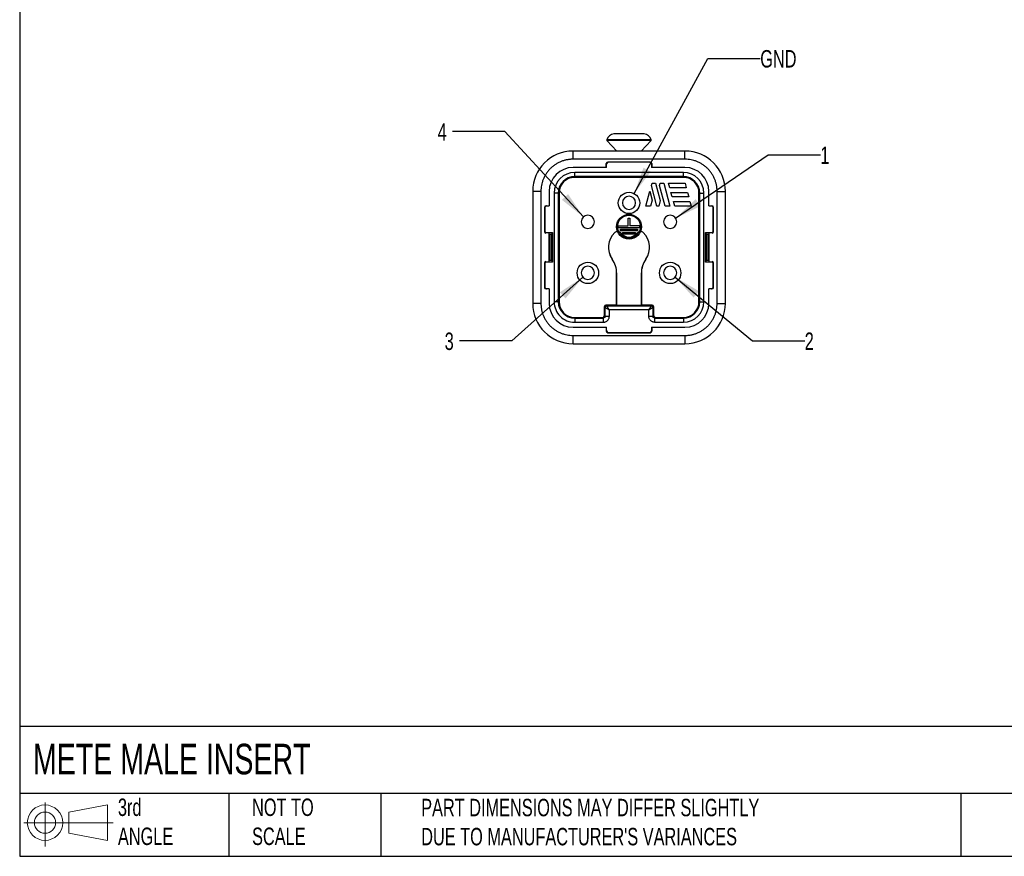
# Model space of a CAD drawing. Header units: millimetres. Extents: x 6 to 273, y 6 to 210.
# Tile 1 of 7: x 6 to 126, y 6 to 108. Entities that reach past the tile are written whole.
import ezdxf

# ---------------------------------------------------------------- set-up
doc = ezdxf.new("R2010")
doc.units = ezdxf.units.MM
doc.linetypes.add('SLD-Solid', pattern=[0])
doc.layers.add('DIMENSIONS', color=140, linetype='SLD-Solid', lineweight=25)
doc.layers.add('TEXT', color=140, linetype='SLD-Solid', lineweight=25)
doc.layers.add('SLD-DEFPOINTS', color=7, linetype='Continuous')
doc.styles.add('SLDTEXTSTYLE0', font='TXT', dxfattribs={"width": 0.7})
doc.dimstyles.new('SLDDIMSTYLE0', dxfattribs={"dimtxt": 2.158008, "dimasz": 3.302, "dimexe": 0, "dimexo": 0.0625, "dimgap": 0.539502, "dimtad": 0, "dimtih": 1, "dimtoh": 1, "dimrnd": 1e-09, "dimzin": 12, "dimdsep": 46, "dimtxsty": 'SLDTEXTSTYLE0', "dimsah": 1, "dimcen": 0, "dimadec": 0, "dimazin": 3, "dimtfac": 1, "dimtofl": 0, "dimtmove": 0, "dimatfit": 3, "dimfxl": 0, "dimfrac": 2, "dimtolj": 1, "dimtzin": 12, "dimarcsym": 0})
doc.dimstyles.new('SLDDIMSTYLE1', dxfattribs={"dimtxt": 2.158008, "dimasz": 3.302, "dimexe": 0, "dimexo": 0.0625, "dimgap": 0.539502, "dimtad": 0, "dimtih": 1, "dimtoh": 1, "dimrnd": 1e-09, "dimzin": 12, "dimdsep": 46, "dimtxsty": 'SLDTEXTSTYLE0', "dimsah": 1, "dimcen": 0, "dimadec": 0, "dimazin": 3, "dimtfac": 1, "dimtofl": 0, "dimtmove": 0, "dimatfit": 3, "dimfxl": 0, "dimfrac": 2, "dimtolj": 1, "dimtzin": 12, "dimarcsym": 0})

# ---------------------------------------------------------------- blocks, each defined once
blk = doc.blocks.new('Block11')
at = {"color": 7, "linetype": 'SLD-Solid', "lineweight": 18}
for p, q in [((2.59, 5.31), (2.59, 0)), ((5.48, 4.17), (10.18, 5.03)), ((10.18, 5.03), (10.18, 0.73)), ((5.48, 1.6), (5.48, 4.17)), ((0, 2.88), (10.87, 2.88)), ((5.48, 1.6), (10.18, 0.73))]:
    blk.add_line(p, q, dxfattribs=at)
for radius in [2.15, 1.29]:
    blk.add_circle((2.59, 2.88), radius, dxfattribs=at)
blk = doc.blocks.new('Block12')
at = {"layer": 'SLD-DEFPOINTS'}
blk.add_blockref('Block11', (0, 0), dxfattribs=at)
blk = doc.blocks.new('_D')
at = {"layer": 'DIMENSIONS'}
for p, q in [((85.98, 76.69), (95.35, 68.95)), ((95.35, 68.95), (101.7, 68.95))]:
    blk.add_line(p, q, dxfattribs=at)
blk.add_solid([(85.98, 76.69), (88.2, 74.2), (88.85, 74.98)], dxfattribs=at)
at = {"layer": 'DIMENSIONS', "insert": (101.7, 69.96), "char_height": 2.12, "attachment_point": 1, "style": 'SLDTEXTSTYLE0'}
blk.add_mtext('2', dxfattribs=at)
blk = doc.blocks.new('_D_1')
at = {"layer": 'DIMENSIONS'}
for p, q in [((86.02, 83.85), (97.25, 91.54)), ((97.25, 91.54), (103.6, 91.54))]:
    blk.add_line(p, q, dxfattribs=at)
blk.add_solid([(86.02, 83.85), (89.03, 85.3), (88.46, 86.14)], dxfattribs=at)
at = {"layer": 'DIMENSIONS', "insert": (103.6, 92.55), "char_height": 2.12, "attachment_point": 1, "style": 'SLDTEXTSTYLE0'}
blk.add_mtext('1', dxfattribs=at)
blk = doc.blocks.new('_D_2')
at = {"layer": 'DIMENSIONS'}
for p, q in [((65.27, 94.37), (58.92, 94.37)), ((74.82, 83.99), (65.27, 94.37))]:
    blk.add_line(p, q, dxfattribs=at)
blk.add_solid([(74.82, 83.99), (72.96, 86.77), (72.21, 86.08)], dxfattribs=at)
at = {"layer": 'DIMENSIONS', "insert": (57.12, 95.38), "char_height": 2.12, "attachment_point": 1, "style": 'SLDTEXTSTYLE0'}
blk.add_mtext('4', dxfattribs=at)
blk = doc.blocks.new('_D_3')
at = {"layer": 'DIMENSIONS'}
for p, q in [((74.76, 76.67), (66.11, 68.95)), ((66.11, 68.95), (59.76, 68.95))]:
    blk.add_line(p, q, dxfattribs=at)
blk.add_solid([(74.76, 76.67), (71.96, 74.85), (72.64, 74.09)], dxfattribs=at)
at = {"layer": 'DIMENSIONS', "insert": (57.97, 69.96), "char_height": 2.12, "attachment_point": 1, "style": 'SLDTEXTSTYLE0'}
blk.add_mtext('3', dxfattribs=at)
blk = doc.blocks.new('_D_4')
at = {"layer": 'DIMENSIONS'}
for p, q in [((80.98, 86.84), (89.95, 103.25)), ((89.95, 103.25), (96.3, 103.25))]:
    blk.add_line(p, q, dxfattribs=at)
blk.add_solid([(80.98, 86.84), (83.01, 89.5), (82.12, 89.98)], dxfattribs=at)
at = {"layer": 'DIMENSIONS', "insert": (96.3, 104.26), "char_height": 2.117, "attachment_point": 1, "style": 'SLDTEXTSTYLE0'}
blk.add_mtext('GND', dxfattribs=at)

msp = doc.modelspace()

# ---------------------------------------------------------------- linework, layer by layer
for p, q in [((83.064, 93.356), (77.657, 93.356)), ((77.681, 93.262), (78.876, 92.003)), ((83.04, 93.262), (77.681, 93.262)), ((81.845, 92.003), (83.04, 93.262)), ((87.16, 92.003), (73.56, 92.003)), ((73.56, 91.003), (73.56, 92.003)), ((87.16, 91.003), (73.56, 91.003)), ((87.16, 91.003), (87.16, 92.003)), ((77.63, 90.003), (73.56, 90.003)), ((77.595, 90.003), (77.595, 90.468)), ((77.63, 90.433), (77.595, 90.468)), ((77.63, 90.003), (77.63, 90.433)), ((77.795, 90.668), (77.83, 90.633)), ((82.925, 90.668), (77.795, 90.668)), ((82.891, 90.633), (77.83, 90.633)), ((82.891, 90.633), (82.925, 90.668)), ((83.091, 90.433), (83.125, 90.468)), ((83.091, 90.433), (83.091, 90.003)), ((87.16, 90.003), (83.091, 90.003)), ((83.125, 90.468), (83.125, 90.003)), ((86.96, 89.399), (73.76, 89.399)), ((73.76, 88.899), (73.76, 89.399)), ((86.96, 88.899), (73.76, 88.899)), ((73.76, 88.899), (73.76, 88.803)), ((86.96, 88.803), (73.76, 88.803)), ((86.96, 88.899), (86.96, 89.399)), ((86.96, 88.803), (86.96, 88.899)), ((83.081, 87.832), (83.154, 88.103)), ((83.759, 85.303), (83.081, 87.832)), ((83.154, 88.103), (83.589, 88.103)), ((83.589, 88.103), (84.155, 85.989)), ((84.069, 87.832), (84.141, 88.103)), ((84.746, 85.303), (84.069, 87.832)), ((84.141, 88.103), (84.576, 88.103)), ((84.576, 88.103), (85.326, 85.303)), ((85.156, 88.103), (87.167, 88.103)), ((85.306, 87.543), (85.156, 88.103)), ((87.317, 87.543), (85.306, 87.543)), ((87.167, 88.103), (87.317, 87.543)), ((68.66, 87.103), (68.66, 73.503)), ((69.66, 87.103), (68.66, 87.103)), ((69.66, 87.103), (69.66, 73.503)), ((70.66, 87.103), (70.66, 85.325)), ((71.264, 86.903), (71.264, 73.703)), ((71.764, 86.903), (71.264, 86.903)), ((71.764, 86.903), (71.764, 73.703)), ((71.86, 86.903), (71.764, 86.903)), ((71.86, 86.903), (71.86, 73.703)), ((82.404, 85.303), (82.891, 87.122)), ((82.891, 87.122), (83.181, 86.04)), ((85.456, 86.983), (87.467, 86.983)), ((85.606, 86.423), (85.456, 86.983)), ((87.617, 86.423), (85.606, 86.423)), ((87.467, 86.983), (87.617, 86.423)), ((88.956, 86.903), (88.86, 86.903)), ((88.86, 73.703), (88.86, 86.903)), ((88.956, 73.703), (88.956, 86.903)), ((88.956, 86.903), (89.456, 86.903)), ((89.456, 73.703), (89.456, 86.903)), ((90.06, 85.325), (90.06, 87.103)), ((91.06, 73.503), (91.06, 87.103)), ((91.06, 87.103), (92.06, 87.103)), ((92.06, 73.503), (92.06, 87.103)), ((70.13, 85.125), (70.095, 85.16)), ((70.095, 85.16), (70.095, 82.23)), ((70.13, 85.125), (70.13, 82.265)), ((70.295, 85.36), (70.66, 85.36)), ((70.33, 85.325), (70.295, 85.36)), ((70.33, 85.325), (70.66, 85.325)), ((82.983, 85.303), (82.404, 85.303)), ((83.181, 86.04), (82.983, 85.303)), ((83.971, 85.303), (83.759, 85.303)), ((84.155, 85.989), (83.971, 85.303)), ((85.326, 85.303), (84.746, 85.303)), ((85.756, 85.863), (87.767, 85.863)), ((85.906, 85.303), (85.756, 85.863)), ((87.917, 85.303), (85.906, 85.303)), ((87.767, 85.863), (87.917, 85.303)), ((90.06, 85.36), (90.425, 85.36)), ((90.06, 85.325), (90.391, 85.325)), ((90.391, 85.325), (90.425, 85.36)), ((90.625, 85.16), (90.591, 85.125)), ((90.591, 82.265), (90.591, 85.125)), ((90.625, 82.23), (90.625, 85.16)), ((80.26, 82.903), (80.26, 83.853)), ((80.26, 83.853), (80.46, 83.853)), ((80.46, 83.853), (80.46, 82.903)), ((79.06, 82.703), (79.06, 82.903)), ((79.06, 82.903), (80.26, 82.903)), ((79.06, 82.703), (81.66, 82.703)), ((81.66, 82.903), (80.46, 82.903)), ((81.66, 82.703), (81.66, 82.903)), ((70.095, 82.23), (70.13, 82.265)), ((70.26, 82.1), (71.06, 82.1)), ((70.26, 82.1), (70.26, 82.077)), ((70.26, 82.033), (70.26, 82.077)), ((70.66, 82.065), (70.26, 82.065)), ((70.66, 78.541), (70.66, 82.065)), ((70.66, 81.89), (70.96, 81.89)), ((70.76, 81.89), (70.76, 78.715)), ((71.06, 81.89), (70.96, 81.89)), ((70.96, 81.89), (70.96, 78.715)), ((71.06, 82.1), (71.06, 78.506)), ((78.622, 82.1), (78.625, 82.097)), ((79.31, 82.303), (79.31, 82.503)), ((79.31, 82.503), (81.41, 82.503)), ((81.41, 82.303), (79.31, 82.303)), ((79.367, 82.044), (79.364, 82.041)), ((79.56, 82.103), (81.16, 82.103)), ((79.56, 81.903), (79.56, 82.103)), ((81.16, 81.903), (79.56, 81.903)), ((81.16, 82.103), (81.16, 81.903)), ((81.357, 82.041), (81.354, 82.044)), ((81.41, 82.503), (81.41, 82.303)), ((82.096, 82.097), (82.099, 82.1)), ((89.66, 82.1), (90.46, 82.1)), ((89.66, 78.506), (89.66, 82.1)), ((89.76, 81.89), (89.66, 81.89)), ((89.76, 81.89), (90.06, 81.89)), ((89.76, 78.715), (89.76, 81.89)), ((89.96, 78.715), (89.96, 81.89)), ((90.46, 82.065), (90.06, 82.065)), ((90.06, 82.065), (90.06, 78.541)), ((90.46, 82.077), (90.46, 82.1)), ((90.46, 82.077), (90.46, 82.033)), ((90.591, 82.265), (90.625, 82.23)), ((70.095, 78.376), (70.095, 75.446)), ((70.13, 78.341), (70.095, 78.376)), ((70.13, 78.341), (70.13, 75.481)), ((70.26, 78.528), (70.26, 78.573)), ((70.26, 78.541), (70.66, 78.541)), ((70.26, 78.528), (70.26, 78.506)), ((71.06, 78.506), (70.26, 78.506)), ((70.96, 78.715), (70.66, 78.715)), ((70.96, 78.715), (71.06, 78.715)), ((78.318, 78.868), (78.315, 78.865)), ((82.406, 78.865), (82.402, 78.868)), ((89.66, 78.715), (89.76, 78.715)), ((90.46, 78.506), (89.66, 78.506)), ((90.06, 78.715), (89.76, 78.715)), ((90.06, 78.541), (90.46, 78.541)), ((90.46, 78.573), (90.46, 78.528)), ((90.46, 78.506), (90.46, 78.528)), ((90.625, 78.376), (90.591, 78.341)), ((90.591, 75.481), (90.591, 78.341)), ((90.625, 75.446), (90.625, 78.376)), ((78.86, 73.294), (78.86, 77.14)), ((78.86, 77.14), (78.865, 77.14)), ((78.865, 73.298), (78.865, 77.14)), ((81.856, 77.14), (81.856, 73.298)), ((81.86, 77.14), (81.856, 77.14)), ((81.86, 77.14), (81.86, 73.294)), ((70.095, 75.446), (70.13, 75.481)), ((90.591, 75.481), (90.625, 75.446)), ((70.33, 75.281), (70.295, 75.246)), ((70.66, 75.246), (70.295, 75.246)), ((70.66, 75.281), (70.33, 75.281)), ((70.66, 75.281), (70.66, 73.503)), ((90.391, 75.281), (90.06, 75.281)), ((90.06, 73.503), (90.06, 75.281)), ((90.425, 75.246), (90.06, 75.246)), ((90.391, 75.281), (90.425, 75.246)), ((69.66, 73.503), (68.66, 73.503)), ((71.764, 73.703), (71.264, 73.703)), ((71.764, 73.703), (71.86, 73.703)), ((77.36, 73.094), (77.36, 72.003)), ((77.456, 72.998), (77.36, 73.094)), ((77.456, 71.907), (77.456, 72.998)), ((77.56, 73.294), (77.656, 73.198)), ((78.86, 73.294), (77.56, 73.294)), ((77.656, 73.198), (83.064, 73.198)), ((78.865, 73.298), (78.86, 73.294)), ((78.865, 73.298), (81.856, 73.298)), ((81.86, 73.294), (81.856, 73.298)), ((83.16, 73.294), (81.86, 73.294)), ((83.064, 73.198), (83.16, 73.294)), ((83.36, 73.094), (83.264, 72.998)), ((83.264, 72.998), (83.264, 71.907)), ((83.36, 72.003), (83.36, 73.094)), ((88.86, 73.703), (88.956, 73.703)), ((88.956, 73.703), (89.456, 73.703)), ((91.06, 73.503), (92.06, 73.503)), ((73.76, 71.803), (73.76, 71.707)), ((73.76, 71.803), (77.16, 71.803)), ((77.256, 71.707), (77.16, 71.803)), ((77.36, 72.003), (77.456, 71.907)), ((77.956, 71.907), (77.456, 71.907)), ((77.956, 72.698), (77.956, 71.907)), ((82.764, 72.698), (77.956, 72.698)), ((82.764, 71.907), (82.764, 72.698)), ((83.264, 71.907), (82.764, 71.907)), ((83.264, 71.907), (83.36, 72.003)), ((83.56, 71.803), (83.464, 71.707)), ((83.56, 71.803), (86.96, 71.803)), ((86.96, 71.707), (86.96, 71.803)), ((73.56, 70.603), (77.63, 70.603)), ((73.76, 71.707), (73.76, 71.207)), ((73.76, 71.707), (77.256, 71.707)), ((73.76, 71.207), (77.256, 71.207)), ((77.256, 71.207), (77.256, 71.707)), ((77.595, 70.603), (77.595, 70.138)), ((77.63, 70.173), (77.63, 70.603)), ((83.091, 70.603), (87.16, 70.603)), ((83.091, 70.603), (83.091, 70.173)), ((83.125, 70.603), (83.125, 70.138)), ((83.464, 71.707), (83.464, 71.207)), ((83.464, 71.707), (86.96, 71.707)), ((83.464, 71.207), (86.96, 71.207)), ((86.96, 71.707), (86.96, 71.207)), ((73.56, 69.603), (87.16, 69.603)), ((73.56, 68.603), (73.56, 69.603)), ((77.595, 70.138), (77.63, 70.173)), ((77.83, 69.973), (77.795, 69.938)), ((77.795, 69.938), (82.925, 69.938)), ((77.83, 69.973), (82.891, 69.973)), ((82.925, 69.938), (82.891, 69.973)), ((83.091, 70.173), (83.125, 70.138)), ((87.16, 69.603), (87.16, 68.603)), ((73.56, 68.603), (87.16, 68.603))]:
    msp.add_line(p, q)
for centre, radius in [((80.36, 85.703), 1.3), ((80.36, 82.803), 1.5), ((80.36, 82.803), 1.4), ((75.36, 77.203), 1.3), ((85.36, 77.203), 1.3)]:
    msp.add_circle(centre, radius)
for centre, radius, start, end in [((77.754, 93.33), 0.1, 165.34645, 223.5), ((78.624, 93.103), 1, 95.74752, 165.34645), ((82.096, 93.103), 1, 14.65355, 84.24491), ((82.967, 93.33), 0.1, 316.5, 14.65355), ((73.56, 87.103), 4.9, 90, 180), ((87.16, 87.103), 4.9, 0, 90), ((73.56, 87.103), 2.9, 90, 180), ((87.16, 87.103), 2.9, 0, 90), ((73.76, 86.903), 1.996, 90, 180), ((73.76, 86.903), 1.9, 90, 180), ((86.96, 86.903), 1.996, 0, 90), ((86.96, 86.903), 1.9, 0, 90), ((80.36, 85.703), 0.8, 0, 180), ((80.36, 85.703), 0.8, 180, 0), ((75.36, 83.403), 0.8, 0, 180), ((85.36, 83.403), 0.8, 0, 180), ((75.36, 83.403), 0.8, 180, 0), ((85.36, 83.403), 0.8, 180, 0), ((80.36, 80.303), 2.5, 134.04863, 215.0968), ((80.36, 80.303), 2.496, 134.04863, 215.0968), ((78.97, 81.74), 0.5, 90, 134.04863), ((78.97, 81.74), 0.496, 89.79488, 134.04863), ((78.97, 81.74), 0.5, 37.3832, 76.77204), ((78.97, 81.74), 0.496, 37.3832, 76.38221), ((80.36, 82.803), 1.254, 217.3832, 322.6168), ((80.36, 82.803), 1.25, 217.3832, 322.6168), ((81.751, 81.74), 0.5, 103.22796, 142.6168), ((81.751, 81.74), 0.496, 103.61779, 142.6168), ((81.751, 81.74), 0.496, 45.95137, 90.20512), ((81.751, 81.74), 0.5, 45.95137, 90), ((80.36, 80.303), 2.496, 324.9032, 45.95137), ((80.36, 80.303), 2.5, 324.9032, 45.95137), ((75.36, 77.203), 0.8, 0, 180), ((75.86, 77.14), 3, 0, 35.0968), ((75.86, 77.14), 3.004, 0, 35.0968), ((84.86, 77.14), 3.004, 144.9032, 180), ((84.86, 77.14), 3, 144.9032, 180), ((85.36, 77.203), 0.8, 0, 180), ((75.36, 77.203), 0.8, 180, 0), ((85.36, 77.203), 0.8, 180, 0), ((73.56, 73.503), 4.9, 180, 270), ((73.56, 73.503), 2.9, 180, 270), ((73.76, 73.703), 1.996, 180, 270), ((73.76, 73.703), 1.9, 180, 270), ((77.656, 72.998), 0.2, 90.00511, 179.99489), ((83.064, 72.998), 0.2, 0.00511, 89.99489), ((86.96, 73.703), 1.996, 270, 0), ((86.96, 73.703), 1.9, 270, 0), ((87.16, 73.503), 4.9, 270, 0), ((87.16, 73.503), 2.9, 270, 0)]:
    msp.add_arc(centre, radius, start, end)
for centre, major_axis, ratio, start_param, end_param in [((77.795, 90.468), (-0.141, 0.141), 0.9996955, 5.4979394, 7.0684312), ((77.83, 90.433), (-0.141, 0.141), 0.9996955, 5.4979394, 7.0684312), ((82.891, 90.433), (0.141, 0.141), 0.9996955, 5.4979394, 7.0684312), ((82.925, 90.468), (0.141, 0.141), 0.9996955, 5.4979394, 7.0684312), ((70.295, 85.16), (0.141, -0.141), 0.9996955, 2.3563468, 3.9268385), ((70.33, 85.125), (0.141, -0.141), 0.9996955, 2.3563468, 3.9268385), ((90.391, 85.125), (-0.141, -0.141), 0.9996955, 2.3563468, 3.9268385), ((90.425, 85.16), (-0.141, -0.141), 0.9996955, 2.3563468, 3.9268385), ((70.295, 82.23), (0.141, 0.141), 0.9996955, 2.3563468, 3.751566), ((70.33, 82.265), (0.141, 0.141), 0.9996955, 2.3563468, 3.5704254), ((90.391, 82.265), (-0.141, 0.141), 0.9996955, 2.7127599, 3.9268385), ((90.425, 82.23), (-0.141, 0.141), 0.9996955, 2.5316193, 3.9268385), ((70.295, 78.376), (0.141, -0.141), 0.9996955, 2.5316193, 3.9268385), ((70.33, 78.341), (0.141, -0.141), 0.9996955, 2.7127599, 3.9268385), ((90.425, 78.376), (-0.141, -0.141), 0.9996955, 2.3563468, 3.751566), ((90.391, 78.341), (-0.141, -0.141), 0.9996955, 2.3563468, 3.5704254), ((70.295, 75.446), (0.141, 0.141), 0.9996955, 2.3563468, 3.9268385), ((70.33, 75.481), (0.141, 0.141), 0.9996955, 2.3563468, 3.9268385), ((90.391, 75.481), (-0.141, 0.141), 0.9996955, 2.3563468, 3.9268385), ((90.425, 75.446), (-0.141, 0.141), 0.9996955, 2.3563468, 3.9268385), ((77.56, 73.094), (-0.141, 0.141), 0.9999239, 5.4978252, 7.0685454), ((83.16, 73.094), (0.141, 0.141), 0.9999239, 5.4978252, 7.0685454), ((77.16, 72.003), (0.141, -0.141), 0.9999239, 5.4978252, 7.0685454), ((83.56, 72.003), (0.141, 0.141), 0.9999239, 2.3562326, 3.9269527), ((77.795, 70.138), (-0.141, -0.141), 0.9996955, 5.4979394, 7.0684312), ((77.83, 70.173), (-0.141, -0.141), 0.9996955, 5.4979394, 7.0684312), ((82.891, 70.173), (0.141, -0.141), 0.9996955, 5.4979394, 7.0684312), ((82.925, 70.138), (0.141, -0.141), 0.9996955, 5.4979394, 7.0684312)]:
    msp.add_ellipse(centre, major_axis=major_axis, ratio=ratio, start_param=start_param, end_param=end_param)
for points, knots in [([(78.722, 94.103), (78.708, 94.103), (78.679, 94.102), (78.641, 94.101), (78.607, 94.099), (78.568, 94.097), (78.532, 94.094), (78.527, 94.095), (78.524, 94.095)], [0, 0, 0, 0, 0.1246001, 0.2478938, 0.3723736, 0.5004029, 0.7493483, 1, 1, 1, 1]), ([(80.121, 94.096), (80.102, 94.096), (80.063, 94.095), (80.008, 94.096), (79.949, 94.098), (79.889, 94.102), (79.862, 94.102), (79.848, 94.103)], [0, 0, 0, 0, 0.1676015, 0.3331351, 0.5001583, 0.7518021, 1, 1, 1, 1]), ([(80.872, 94.103), (80.866, 94.103), (80.854, 94.102), (80.829, 94.101), (80.798, 94.1), (80.752, 94.098), (80.686, 94.095), (80.629, 94.096), (80.6, 94.096)], [0, 0, 0, 0, 0.1245153, 0.2479767, 0.3725413, 0.500256, 0.749304, 1, 1, 1, 1]), ([(82.196, 94.095), (82.196, 94.095), (82.194, 94.094), (82.184, 94.095), (82.167, 94.096), (82.136, 94.098), (82.083, 94.101), (82.027, 94.102), (81.999, 94.103)], [0, 0, 0, 0, 0.1262292, 0.2505832, 0.3747332, 0.5003876, 0.7521032, 1, 1, 1, 1]), ([(73.56, 91.003), (73.499, 91.002), (73.376, 91), (73.192, 90.987), (73.01, 90.966), (72.829, 90.936), (72.651, 90.897), (72.473, 90.85), (72.298, 90.794), (72.059, 90.706), (71.763, 90.572), (71.42, 90.371), (71.097, 90.135), (70.798, 89.865), (70.528, 89.566), (70.292, 89.243), (70.091, 88.9), (69.932, 88.548), (69.809, 88.192), (69.723, 87.835), (69.67, 87.471), (69.664, 87.226), (69.66, 87.103)], [0, 0, 0, 0, 0.0302319, 0.0602652, 0.0901662, 0.1200022, 0.1498409, 0.17975, 0.2097966, 0.2400471, 0.3043162, 0.3686713, 0.4343079, 0.5000323, 0.565669, 0.6313934, 0.6956626, 0.7600177, 0.8202673, 0.8799875, 0.9397185, 1, 1, 1, 1]), ([(91.06, 87.103), (91.06, 87.164), (91.058, 87.288), (91.045, 87.471), (91.023, 87.653), (90.993, 87.834), (90.955, 88.013), (90.908, 88.19), (90.852, 88.365), (90.764, 88.604), (90.629, 88.9), (90.429, 89.243), (90.193, 89.566), (89.923, 89.865), (89.624, 90.135), (89.301, 90.371), (88.958, 90.572), (88.606, 90.731), (88.25, 90.854), (87.892, 90.94), (87.529, 90.993), (87.283, 91), (87.16, 91.003)], [0, 0, 0, 0, 0.0302319, 0.0602652, 0.0901662, 0.1200022, 0.1498409, 0.17975, 0.2097966, 0.2400471, 0.3043162, 0.3686713, 0.4343079, 0.5000323, 0.565669, 0.6313934, 0.6956626, 0.7600177, 0.8202673, 0.8799875, 0.9397185, 1, 1, 1, 1]), ([(69.66, 73.503), (69.661, 73.441), (69.663, 73.318), (69.676, 73.134), (69.697, 72.952), (69.727, 72.772), (69.766, 72.593), (69.813, 72.416), (69.869, 72.24), (69.957, 72.002), (70.091, 71.706), (70.292, 71.363), (70.528, 71.039), (70.798, 70.74), (71.097, 70.47), (71.42, 70.234), (71.763, 70.034), (72.115, 69.874), (72.471, 69.751), (72.828, 69.666), (73.192, 69.612), (73.437, 69.606), (73.56, 69.603)], [0, 0, 0, 0, 0.0302319, 0.0602652, 0.0901662, 0.1200022, 0.1498409, 0.17975, 0.2097966, 0.2400471, 0.3043162, 0.3686713, 0.4343079, 0.5000323, 0.565669, 0.6313934, 0.6956626, 0.7600177, 0.8202673, 0.8799875, 0.9397185, 1, 1, 1, 1]), ([(71.264, 73.703), (71.264, 73.041), (71.527, 72.406), (72.463, 71.47), (73.098, 71.207), (73.76, 71.207)], [0, 0, 0, 0, 0.5, 0.5, 1, 1, 1, 1]), ([(77.956, 72.698), (77.931, 72.713), (77.885, 72.741), (77.824, 72.778), (77.755, 72.819), (77.681, 72.863), (77.594, 72.916), (77.52, 72.96), (77.467, 72.991), (77.46, 72.996), (77.456, 72.998)], [0, 0, 0, 0, 0.1049101, 0.1905425, 0.256893, 0.3995701, 0.5248944, 0.6942065, 0.8516426, 1, 1, 1, 1]), ([(77.656, 73.198), (77.657, 73.197), (77.658, 73.195), (77.666, 73.182), (77.678, 73.162), (77.696, 73.133), (77.718, 73.096), (77.749, 73.044), (77.791, 72.974), (77.841, 72.89), (77.897, 72.797), (77.935, 72.734), (77.956, 72.698)], [0, 0, 0, 0, 0.0733498, 0.1485814, 0.2260954, 0.306258, 0.3894004, 0.4758195, 0.6009693, 0.7435418, 0.8501105, 1, 1, 1, 1]), ([(82.764, 72.698), (82.78, 72.723), (82.807, 72.77), (82.844, 72.831), (82.885, 72.899), (82.929, 72.974), (82.982, 73.061), (83.026, 73.135), (83.058, 73.187), (83.062, 73.195), (83.064, 73.198)], [0, 0, 0, 0, 0.1049101, 0.1905425, 0.256893, 0.3995701, 0.5248944, 0.6942065, 0.8516426, 1, 1, 1, 1]), ([(83.264, 72.998), (83.263, 72.997), (83.262, 72.996), (83.249, 72.988), (83.228, 72.976), (83.199, 72.959), (83.162, 72.936), (83.111, 72.906), (83.04, 72.863), (82.956, 72.813), (82.863, 72.757), (82.801, 72.72), (82.764, 72.698)], [0, 0, 0, 0, 0.0733498, 0.1485814, 0.2260954, 0.306258, 0.3894004, 0.4758195, 0.6009693, 0.7435418, 0.8501105, 1, 1, 1, 1]), ([(87.16, 69.603), (87.222, 69.604), (87.345, 69.605), (87.529, 69.619), (87.711, 69.64), (87.891, 69.67), (88.07, 69.708), (88.247, 69.755), (88.423, 69.811), (88.662, 69.899), (88.957, 70.034), (89.3, 70.234), (89.624, 70.47), (89.923, 70.74), (90.193, 71.039), (90.429, 71.362), (90.629, 71.706), (90.789, 72.057), (90.912, 72.414), (90.997, 72.771), (91.051, 73.135), (91.057, 73.38), (91.06, 73.503)], [0, 0, 0, 0, 0.03023193, 0.06026521, 0.09016624, 0.12000225, 0.14984094, 0.17975, 0.2097966, 0.24004705, 0.30431616, 0.36867125, 0.4343079, 0.50003235, 0.56566899, 0.63139344, 0.69566256, 0.76001765, 0.8202673, 0.87998755, 0.9397185, 1, 1, 1, 1]), ([(77.256, 71.207), (77.283, 71.208), (77.338, 71.209), (77.425, 71.225), (77.537, 71.261), (77.65, 71.322), (77.754, 71.409), (77.841, 71.513), (77.909, 71.64), (77.95, 71.778), (77.954, 71.866), (77.956, 71.907)], [0, 0, 0, 0, 0.0714039, 0.1514364, 0.2401903, 0.3914492, 0.5001006, 0.6087352, 0.7600109, 0.8897324, 1, 1, 1, 1]), ([(83.464, 71.207), (83.435, 71.208), (83.376, 71.21), (83.29, 71.227), (83.189, 71.26), (83.077, 71.317), (82.966, 71.408), (82.875, 71.52), (82.811, 71.644), (82.771, 71.775), (82.767, 71.863), (82.764, 71.907)], [0, 0, 0, 0, 0.0801603, 0.159787, 0.2401574, 0.3698823, 0.5000943, 0.6298186, 0.7600316, 0.8798961, 1, 1, 1, 1])]:
    msp.add_open_spline(points, degree=3, knots=knots)
for points in [[(79.848, 94.103), (79.322, 94.103), (78.904, 94.103), (78.722, 94.103)], [(80.6, 94.096), (80.52, 94.097), (80.36, 94.099), (80.201, 94.097), (80.121, 94.096)], [(81.999, 94.103), (81.817, 94.103), (81.399, 94.103), (80.872, 94.103)], [(73.76, 89.399), (72.383, 89.399), (71.264, 88.28), (71.264, 86.903)], [(89.456, 86.903), (89.456, 88.28), (88.338, 89.399), (86.96, 89.399)], [(86.96, 71.207), (88.338, 71.207), (89.456, 72.325), (89.456, 73.703)], [(77.456, 71.907), (77.456, 71.798), (77.365, 71.707), (77.256, 71.707)], [(83.464, 71.707), (83.355, 71.707), (83.264, 71.798), (83.264, 71.907)]]:
    msp.add_open_spline(points, degree=3)
at = {"layer": 'TEXT'}
for p, q in [((6.35, 209.55), (6.35, 6.35)), ((273.05, 22.126), (6.35, 22.126)), ((273.05, 13.97), (6.35, 13.97)), ((31.75, 13.97), (31.75, 6.35)), ((50.212, 13.97), (50.212, 6.35)), ((120.646, 13.97), (120.646, 6.35)), ((6.35, 6.35), (273.05, 6.35))]:
    msp.add_line(p, q, dxfattribs=at)

# ---------------------------------------------------------------- block references
at = {"layer": 'SLD-DEFPOINTS'}
msp.add_blockref('Block12', (6.838, 7.554), dxfattribs=at)

# ---------------------------------------------------------------- texts
at = {"layer": 'TEXT', "attachment_point": 1, "style": 'SLDTEXTSTYLE0'}
for s, insert, char_height in [('METE MALE INSERT', (7.966, 20.011), 3.70417), ('3rd^JANGLE', (18.282, 13.367), 2.1167), ('NOT TO^JSCALE', (34.575, 13.367), 2.11667), ("PART DIMENSIONS MAY DIFFER SLIGHTLY ^JDUE TO MANUFACTURER'S VARIANCES", (55.119, 13.33), 2.11667)]:
    msp.add_mtext(s, dxfattribs=dict(at, insert=insert, char_height=char_height))

# ---------------------------------------------------------------- dimensions: what is measured, and where the dimension line sits
at = {"layer": 'DIMENSIONS'}
dim = msp.add_diameter_dim_2p(p1=(79.737, 84.562), p2=(80.984, 86.843), text='GND', dimstyle='SLDDIMSTYLE1', override={"dimpost": '<>'}, dxfattribs=at)
dim.commit()
dim.dimension.update_dxf_attribs({"geometry": '_D_4', "text_midpoint": (99.538, 103.245), "dimtype": 163})
for center, mpoint, text, picture, middle in [((75.36, 83.403), (74.819, 83.992), '4', '_D_2', (58.023, 94.37)), ((85.36, 83.403), (86.021, 83.854), '1', '_D_1', (104.502, 91.539)), ((75.36, 77.203), (74.764, 76.67), '3', '_D_3', (58.866, 68.948)), ((85.36, 77.203), (85.977, 76.693), '2', '_D', (102.598, 68.948))]:
    dim = msp.add_radius_dim(center=center, mpoint=mpoint, text=text, dimstyle='SLDDIMSTYLE0', override={"dimpost": '<>'}, dxfattribs=at)
    dim.commit()
    dim.dimension.update_dxf_attribs({"geometry": picture, "text_midpoint": middle, "dimtype": 164})

doc.saveas('drawing.dxf')
